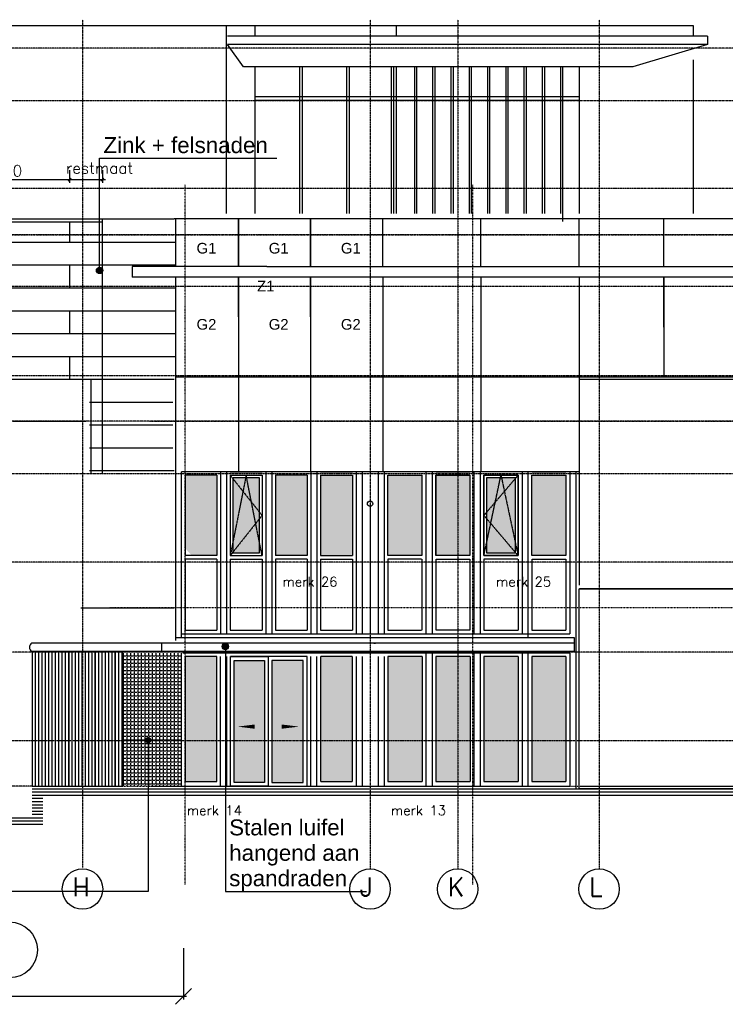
# Model space of a CAD drawing. Extents: x -541908 to 43837, y -41121 to 66863.
# Tile 21 of 41: x -333734 to -320484, y -39496 to -21014. Entities that reach past the tile are written whole.
import ezdxf

# ---------------------------------------------------------------- set-up
doc = ezdxf.new("R2010")
doc.units = 0
doc.header["$LTSCALE"] = 10
doc.header["$MEASUREMENT"] = 0
doc.header["$PDMODE"] = 3
doc.header["$PDSIZE"] = 0.1
for name, pattern in [('DASHDOT', [1, 0.5, -0.25, 0, -0.25]), ('DASHDOT2', [0.5, 0.25, -0.125, 0, -0.125]), ('HIDDEN', [0.375, 0.25, -0.125])]:
    doc.linetypes.add(name, pattern=pattern)
doc.layers.get('0').update_dxf_attribs({"linetype": 'CONTINUOUS'})
doc.layers.get('DEFPOINTS').update_dxf_attribs({"linetype": 'CONTINUOUS'})
for name, color, linetype in [('_DILLATATIES', 8, 'HIDDEN'), ('_GEVELBESTAAND', 7, 'CONTINUOUS'), ('_MATERIAAL_GEVELS', 3, 'CONTINUOUS'), ('A--01A1_ACEER', 1, 'CONTINUOUS'), ('A--L$7A1-_STRAMIEN', 1, 'CONTINUOUS'), ('A--L$7A3-_STRAMIEN', 3, 'CONTINUOUS'), ('A--L$7AC3-_STRAMIEN', 3, 'DASHDOT'), ('A--L01G8_RASTER-NR-2', 21, 'CONTINUOUS'), ('A--L07GC8_STRAMIEN', 8, 'DASHDOT2'), ('A--L21B8_BUITENWAND', 8, 'CONTINUOUS'), ('A--L21D2_BUITENWAND', 2, 'CONTINUOUS'), ('A--L21D3_BUITENWAND', 3, 'CONTINUOUS'), ('A--L21G1_BUITENWAND', 1, 'CONTINUOUS'), ('A--L21G2_BUITENWAND', 2, 'CONTINUOUS'), ('A--L21G3_BUITENWAND', 3, 'CONTINUOUS'), ('A--L31--', 2, 'CONTINUOUS'), ('A--L31A1_BUITENKOZIJN', 1, 'CONTINUOUS'), ('A--L31G2_BUITENKOZIJN', 2, 'CONTINUOUS'), ('A--M$1A-_F123-', 1, 'CONTINUOUS'), ('A--T$7A8-_STRAMIEN', 8, 'DASHDOT'), ('AFVALWIETZE', 7, 'CONTINUOUS'), ('NIEUWE_INDELING', 2, 'CONTINUOUS'), ('TEKST_KOZIJNMERK', 2, 'CONTINUOUS')]:
    doc.layers.add(name, color=color, linetype=linetype)
doc.styles.add('HIEMSTRA', font='romans.shx')
doc.styles.add('PRES35', font='ARIALBD0.TTF', dxfattribs={"height": 3.5})
doc.dimstyles.new('1op2', dxfattribs={"dimscale": 30, "dimtxt": 2.5, "dimasz": 2, "dimexe": 2, "dimexo": 0, "dimgap": 2, "dimtad": 1, "dimdec": 0, "dimzin": 0, "dimdsep": 46, "dimtxsty": 'HIEMSTRA', "dimblk1": 'OBLIQUE', "dimblk2": 'OBLIQUE', "dimsah": 1, "dimcen": -3, "dimdle": 2, "dimclrd": 2, "dimclre": 2, "dimclrt": 3, "dimadec": 0, "dimazin": 0, "dimtfac": 1, "dimtdec": 0, "dimtofl": 0, "dimtmove": 2, "dimatfit": 3, "dimldrblk": 'OBLIQUE', "dimfxl": 1, "dimtvp": 0.833333, "dimtolj": 1, "dimtzin": 0, "dimarcsym": 0})

# ---------------------------------------------------------------- blocks, each defined once
blk = doc.blocks.new('_DotSmall')
at = {"color": 0, "linetype": 'ByBlock', "const_width": 0.5}
blk.add_lwpolyline([(-0.0625, 0, 1), (0.0625, 0, 1)], format="xyb", close=True, dxfattribs=at)
blk = doc.blocks.new('_OBLIQUE')
at = {"color": 0, "linetype": 'ByBlock'}
blk.add_line((-0.5, -0.5), (0.5, 0.5), dxfattribs=at)
blk = doc.blocks.new('*D46')
at = {"layer": 'A--M$1A-_F123-', "color": 2, "linetype": 'Continuous', "lineweight": -2}
for p, q in [((-355204, -38440), (-355204, -39406)), ((-330661, -38440), (-330661, -39406)), ((-355264, -39346), (-330601, -39346))]:
    blk.add_line(p, q, dxfattribs=at)
at = {"layer": 'DEFPOINTS', "color": 0, "linetype": 'Continuous'}
for p in [(-355204, -38440), (-330661, -38440), (-330661, -39346)]:
    blk.add_point(p, dxfattribs=at)
at = {"layer": 'A--M$1A-_F123-', "color": 2, "linetype": 'Continuous', "lineweight": -2, "xscale": 300, "yscale": 300, "zscale": 300, "rotation": 180}
blk.add_blockref('_DotSmall', (-355204, -39346), dxfattribs=at)
at = {"layer": 'A--M$1A-_F123-', "color": 2, "linetype": 'Continuous', "lineweight": -2, "xscale": 300, "yscale": 300, "zscale": 300}
blk.add_blockref('_OBLIQUE', (-330661, -39346), dxfattribs=at)
at = {"layer": 'A--M$1A-_F123-', "color": 3, "linetype": 'Continuous', "insert": (-342933, -39248), "char_height": 75, "attachment_point": 5, "style": 'HIEMSTRA'}
blk.add_mtext('\\A1;.', dxfattribs=at)
blk = doc.blocks.new('*D58')
at = {"layer": 'A--M$1A-_F123-', "color": 2, "linetype": 'Continuous', "lineweight": -2}
for p, q in [((-335296, -23836), (-335296, -24076)), ((-332796, -23836), (-332796, -24076)), ((-335356, -24016), (-332736, -24016))]:
    blk.add_line(p, q, dxfattribs=at)
at = {"layer": 'DEFPOINTS', "color": 0, "linetype": 'Continuous'}
for p in [(-335296, -23836, 0), (-332796, -23836), (-332796, -24016)]:
    blk.add_point(p, dxfattribs=at)
at = {"layer": 'A--M$1A-_F123-', "color": 2, "linetype": 'Continuous', "lineweight": -2, "xscale": 60, "yscale": 60, "zscale": 59.99999999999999, "rotation": 180}
blk.add_blockref('_OBLIQUE', (-335296, -24016), dxfattribs=at)
at = {"layer": 'A--M$1A-_F123-', "color": 2, "linetype": 'Continuous', "lineweight": -2, "xscale": 60, "yscale": 60, "zscale": 59.99999999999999}
blk.add_blockref('_OBLIQUE', (-332796, -24016), dxfattribs=at)
at = {"layer": 'A--M$1A-_F123-', "color": 3, "linetype": 'Continuous', "insert": (-334046, -23851), "char_height": 210, "attachment_point": 5, "style": 'HIEMSTRA'}
blk.add_mtext('\\A1;2500', dxfattribs=at)
blk = doc.blocks.new('*D59')
at = {"layer": 'A--M$1A-_F123-', "color": 2, "linetype": 'Continuous', "lineweight": -2}
for p, q in [((-332796, -23836), (-332796, -24076)), ((-332182, -23836), (-332182, -24076)), ((-332856, -24016), (-332122, -24016))]:
    blk.add_line(p, q, dxfattribs=at)
at = {"layer": 'DEFPOINTS', "color": 0, "linetype": 'Continuous'}
for p in [(-332796, -23836, 0), (-332182, -23836, 0), (-332182, -24016)]:
    blk.add_point(p, dxfattribs=at)
at = {"layer": 'A--M$1A-_F123-', "color": 2, "linetype": 'Continuous', "lineweight": -2, "xscale": 60, "yscale": 60, "zscale": 59.99999999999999, "rotation": 180}
blk.add_blockref('_OBLIQUE', (-332796, -24016), dxfattribs=at)
at = {"layer": 'A--M$1A-_F123-', "color": 2, "linetype": 'Continuous', "lineweight": -2, "xscale": 60, "yscale": 60, "zscale": 59.99999999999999}
blk.add_blockref('_OBLIQUE', (-332182, -24016), dxfattribs=at)
at = {"layer": 'A--M$1A-_F123-', "color": 3, "linetype": 'Continuous', "insert": (-332234, -23799), "char_height": 210, "attachment_point": 5, "style": 'HIEMSTRA'}
blk.add_mtext('\\A1;restmaat', dxfattribs=at)

msp = doc.modelspace()

# ---------------------------------------------------------------- hatches: boundary and pattern name
at = {"layer": '_MATERIAAL_GEVELS'}
for points in [[(-332173.5, -25720.1, 1), (-332293.5, -25720.1, 1)], [(-329812, -32778.4, 1), (-329932, -32778.4, 1)], [(-331260.2, -34537.6, 1), (-331380.2, -34537.6, 1)]]:
    msp.add_hatch(color=1, dxfattribs=at).paths.add_polyline_path(points)
at = {"layer": 'A--L01G8_RASTER-NR-2', "linetype": 'Continuous'}
h = msp.add_hatch(color=256, dxfattribs=at)
h.paths.add_polyline_path([(-330031.4, -29566.3), (-330628.7, -29566.3), (-330628.7, -29763.4), (-330031.4, -30406.7)])
h.paths.add_polyline_path([(-330031.4, -30992.4), (-330031.4, -30406.7), (-330628.7, -29763.4), (-330628.7, -30349.1)])
h.paths.add_polyline_path([(-330628.7, -30934.8), (-330501.1, -31072.3), (-330031.4, -31072.3), (-330031.4, -30992.4), (-330628.7, -30349.1)])
for points in [[(-328932.3, -31072.3), (-328335, -31072.3), (-328335, -29566.3), (-328932.3, -29566.3)], [(-328084.2, -31072.3), (-327486.9, -31072.3), (-327486.9, -29566.3), (-328084.2, -29566.3)], [(-326821.6, -29566.3), (-326181, -29566.3), (-326181, -31072.3), (-326821.6, -31072.3)], [(-325923, -29566.3), (-325282.4, -29566.3), (-325282.4, -31072.3), (-325923, -31072.3)], [(-324116.8, -29566.3), (-323476.2, -29566.3), (-323476.2, -31072.3), (-324116.8, -31072.3)], [(-324426.6, -31022.3), (-324426.6, -29616.3), (-324967.3, -29616.3), (-324967.3, -31022.3)], [(-330622.5, -35314.2), (-330034.4, -35314.2), (-330034.4, -32969.3), (-330622.5, -32969.3)], [(-326177.6, -32969.3), (-326818.3, -32969.3), (-326818.3, -35314.2), (-326177.6, -35314.2)], [(-325017.3, -35314.2), (-324376.6, -35314.2), (-324376.6, -32969.3), (-325017.3, -32969.3)], [(-324116.8, -35314.2), (-323476.2, -35314.2), (-323476.2, -32969.3), (-324116.8, -32969.3)]]:
    msp.add_hatch(color=256, dxfattribs=at).paths.add_polyline_path(points)
h = msp.add_hatch(color=256, dxfattribs=at)
h.paths.add_polyline_path([(-329491.8, -29616.3), (-329730.5, -29616.3), (-329730.5, -29629.3), (-329541.6, -29867.5)])
h.paths.add_polyline_path([(-329472, -29616.3), (-329491.8, -29616.3), (-329541.6, -29867.5), (-329382.3, -30068.3)])
h.paths.add_polyline_path([(-329233.2, -29616.3), (-329472, -29616.3), (-329382.3, -30068.3), (-329233.2, -30256.2)])
h.paths.add_polyline_path([(-329233.2, -30256.2), (-329382.3, -30068.3), (-329302.7, -30469.9), (-329233.2, -30382.3)])
h.paths.add_polyline_path([(-329382.3, -30068.3), (-329541.6, -29867.5), (-329715.9, -30746.5), (-329611.4, -30859.1), (-329302.7, -30469.9)])
h.paths.add_polyline_path([(-329541.6, -29867.5), (-329730.5, -29629.3), (-329730.5, -30730.7), (-329715.9, -30746.5)])
h.paths.add_polyline_path([(-329715.9, -30746.5), (-329730.5, -30820.1), (-329730.5, -31009.2), (-329611.4, -30859.1)])
h.paths.add_polyline_path([(-329611.4, -30859.1), (-329730.5, -31009.2), (-329730.5, -31022.3), (-329459.9, -31022.3)])
h.paths.add_polyline_path([(-329233.2, -30820.1), (-329302.7, -30469.9), (-329611.4, -30859.1), (-329459.9, -31022.3), (-329233.2, -31022.3)])
h.paths.add_polyline_path([(-329233.2, -30382.3), (-329302.7, -30469.9), (-329233.2, -30820.1)])
h.paths.add_polyline_path([(-329715.9, -30746.5), (-329730.5, -30730.7), (-329730.5, -30820.1)])
h = msp.add_hatch(color=256, dxfattribs=at)
h.paths.add_polyline_path([(-329137, -33039.3), (-329704.5, -33039.3), (-329704.5, -35329.2), (-329137, -35329.2)])
h.paths.add_polyline_path([(-328408.4, -33039.3), (-328997, -33039.3), (-328997, -35329.2), (-328408.4, -35329.2)])
h = msp.add_hatch(color=256, dxfattribs=at)
h.paths.add_polyline_path([(-327490.2, -32969.3), (-328078.5, -32969.3), (-328078.5, -35314.2), (-327750.2, -35314.2), (-327490.2, -34038.7)])
h.paths.add_polyline_path([(-327490.2, -34038.7), (-327750.2, -35314.2), (-327490.2, -35314.2)], flags=16)
h = msp.add_hatch(color=256, dxfattribs=at)
h.paths.add_polyline_path([(-325509.2, -35314.2), (-325277.1, -35314.2), (-325277.1, -32969.3), (-325509.2, -32969.3)])
h.paths.add_polyline_path([(-325509.2, -32969.3), (-325917.8, -32969.3), (-325917.8, -35314.2), (-325509.2, -35314.2)])
at = {"layer": 'A--L31--', "linetype": 'Continuous'}
h = msp.add_hatch(dxfattribs=at)
h.set_pattern_fill('LINE', color=1, scale=500, angle=90, style=0)
h.set_pattern_definition([(90, (0, -101770.867), (-62.5, 4e-15), [])])
h.paths.add_polyline_path([(-333497.3, -35399.2), (-331802.4, -35399.2), (-331802.4, -32875.2), (-333497.3, -32875.2)])
h = msp.add_hatch(dxfattribs=at)
h.set_pattern_fill('ANGLE', color=1, scale=250, style=0)
h.set_pattern_definition([(0, (0, -101770.87), (0, 68.75), [50, -18.75]), (90, (0, -101770.87), (-68.75, 4e-15), [50, -18.75])])
h.paths.add_polyline_path([(-331802.4, -35399.2), (-330695.4, -35399.2), (-330695.4, -32902.2), (-331802.4, -32902.2)])

# ---------------------------------------------------------------- linework, layer by layer
at = {"linetype": 'Continuous'}
msp.add_line((-329774.5, -35399.2, -9.7), (-328338.4, -35399.2, -9.7), dxfattribs=at)
at = {"layer": '_DILLATATIES'}
msp.add_point((-321637.4, -26784.3, -9.7), dxfattribs=at)
at = {"layer": '_GEVELBESTAAND'}
for p, q in [((-329626.3, -24749.3, -9), (-329626.3, -25649.3, -9.4)), ((-329626.3, -25649.3, -9.4), (-329626.3, -24749.3, -9)), ((-291389, -24749.3, -9.7), (-329095.6, -24749.3, -9.7)), ((-328271.3, -24749.3, -9.7), (-328271.3, -25649.3, -9.9)), ((-328271.3, -25649.3, -9.7), (-328271.3, -24749.3, -9.7)), ((-326916.3, -25649.3, -9.7), (-326916.3, -24749.3, -9.7)), ((-325072.7, -25649.3, -9.7), (-325072.7, -24749.3, -9.7)), ((-323229, -25649.3, -9.7), (-323229, -24749.3, -9.7)), ((-321637.4, -25649.3, -9.7), (-321637.4, -24749.3, -9.7)), ((-329626.3, -26592.3, -9.7), (-329626.3, -25849.3, -9.4)), ((-329626.3, -25849.3, -9.4), (-329626.3, -29499.3, -9.9)), ((-328271.3, -26592.3, -9.7), (-328271.3, -25849.3, -9.7)), ((-328271.3, -25849.3, -9.9), (-328271.3, -29499.3, -9.7)), ((-326916.3, -25849.3, -9.7), (-326916.3, -29499.3, -9.7)), ((-325072.7, -25849.3, -9.7), (-325072.7, -29499.3, -9.7)), ((-323229, -25849.3, -9.7), (-323229, -27719.3, -9.7)), ((-321637.4, -26784.3, -9.7), (-321637.4, -25849.3, -9.7)), ((-321637.4, -25849.3, -9.7), (-321637.4, -27719.3, -9.7)), ((-323204, -35399.3, -9.7), (-313529.2, -35399.3, -9.7))]:
    msp.add_line(p, q, dxfattribs=at)
at = {"layer": '_GEVELBESTAAND', "color": 2}
msp.add_line((-323229, -27719.3, -9.7), (-323229, -31628.6, -9.7), dxfattribs=at)
at = {"layer": '_GEVELBESTAAND', "elevation": -9.7}
for points in [[(-329095.6, -25649.3), (-290389, -25649.3), (-290389, -25849.3), (-329095.6, -25849.3)], [(-330809.4, -27719.3), (-321637.4, -27719.3)]]:
    msp.add_lwpolyline(points, dxfattribs=at)
at = {"layer": '_GEVELBESTAAND', "color": 2, "elevation": -9.7}
msp.add_lwpolyline([(-323229, -27719.3), (-291139, -27719.3), (-291139, -27769.3), (-323229, -27769.3)], dxfattribs=at)
at = {"layer": '_GEVELBESTAAND', "color": 3, "elevation": -9.7}
msp.add_lwpolyline([(-323229, -35449.3), (-323229, -31699.3), (-307354.2, -31699.3), (-307354.2, -35999.3)], dxfattribs=at)
at = {"layer": '_GEVELBESTAAND', "color": 3, "linetype": 'Continuous', "ltscale": 10, "elevation": -9.7}
msp.add_lwpolyline([(-252193.6, -35999.3), (-307354.2, -35999.3), (-316759.2, -35449.3), (-323229, -35449.3)], dxfattribs=at)
at = {"layer": '_GEVELBESTAAND'}
for p in [(-329626.3, -26592.3, -9.7), (-328271.3, -26592.3, -9.7)]:
    msp.add_point(p, dxfattribs=at)
at = {"layer": '_MATERIAAL_GEVELS', "color": 1}
for p, q in [((-332233.5, -23614.2, -10.7), (-328902.7, -23614.2, -10.7)), ((-329872, -37375.4, -10.7), (-327224.7, -37375.4, -10.7))]:
    msp.add_line(p, q, dxfattribs=at)
at = {"layer": '_MATERIAAL_GEVELS', "color": 1, "elevation": -10.7}
for points in [[(-332233.5, -25720.1), (-332233.5, -23614.2)], [(-329872, -32778.4), (-329872, -37375.4)], [(-331320.2, -34549.6), (-331320.2, -37375.4), (-336059.6, -37375.4)]]:
    msp.add_lwpolyline(points, dxfattribs=at)
at = {"layer": '_MATERIAAL_GEVELS', "color": 1}
for centre in [(-332233.5, -25720.1, -10.7), (-329872, -32778.4, -10.7)]:
    msp.add_circle(centre, 60, dxfattribs=at)
at = {"layer": 'A--01A1_ACEER', "ltscale": 10}
for p, q in [((-324116.8, -32472.9, -9.7), (-323476.2, -32472.9, -9.7)), ((-330695.4, -32542.9, -9.3), (-323403, -32542.9, -9.7))]:
    msp.add_line(p, q, dxfattribs=at)
at = {"layer": 'A--L$7A1-_STRAMIEN'}
for centre, radius in [((-332554.2, -37332.2, -9.7), 379.5), ((-327154.2, -37332.2, -9.7), 379.5), ((-322854.2, -37332.2, -9.7), 379.5), ((-333926.7, -38474.6, -9.7), 525)]:
    msp.add_circle(centre, radius, dxfattribs=at)
at = {"layer": 'A--L$7A3-_STRAMIEN'}
msp.add_circle((-325509.2, -37332.2, -9.7), 379.5, dxfattribs=at)
at = {"layer": 'A--L$7AC3-_STRAMIEN'}
msp.add_line((-325509.2, -21013.8, -9.7), (-325509.2, -36952.7, -9.7), dxfattribs=at)
at = {"layer": 'A--L01G8_RASTER-NR-2', "color": 7}
for p, q in [((-331623.5, -25649.3, -10.7), (-331623.5, -25849.3, -10.7)), ((-329095.6, -25649.3, -9.7), (-331623.5, -25649.3, -10.7)), ((-329095.6, -25849.3, -9.7), (-331623.5, -25849.3, -10.7))]:
    msp.add_line(p, q, dxfattribs=at)
at = {"layer": 'A--L07GC8_STRAMIEN'}
for p, q in [((-330627.2, -37249.4, -10.7), (-330627.2, -24113.3, -10.7)), ((-325227.2, -37249.4, -10.7), (-325227.2, -24113.3, -10.7)), ((-337279.2, -25049.3, -10.7), (-286226.3, -25049.3, -10.7)), ((-331304.6, -28549.3, -12), (-286226.3, -28549.3, -10.7)), ((-332040.3, -32049.3, -10.7), (-286226.3, -32049.3, -10.7)), ((-332040.3, -35399.3, -10.7), (-315774.4, -35399.3, -10.7))]:
    msp.add_line(p, q, dxfattribs=at)
at = {"layer": 'A--L21B8_BUITENWAND'}
msp.add_line((-307344.5, -31699.3, -10.7), (-323219.2, -31699.3, -10.7), dxfattribs=at)
at = {"layer": 'A--L21D2_BUITENWAND'}
for p, q in [((-333548.7, -32795.2, -10.7), (-333548.7, -32795.2, -10.7)), ((-323315.9, -32715.2, -9.7), (-333511.5, -32715.2, -10.7)), ((-323315.9, -32875.2, -9.7), (-333511.5, -32875.2, -10.7)), ((-327084.2, -32715.2, -9.7), (-327051.3, -32715.2, -9.7))]:
    msp.add_line(p, q, dxfattribs=at)
for centre, start, end in [((-333451.5, -32791.7, -10.7), 128.11006, 182.0651), ((-333451.5, -32798.7, -10.7), 177.9349, 231.88994)]:
    msp.add_arc(centre, 97.2, start, end, dxfattribs=at)
at = {"layer": 'A--L21D3_BUITENWAND', "color": 3}
for p, q in [((-337421.3, -24749.2, -10.7), (-332182.4, -24749.3, -10.6)), ((-332182.4, -24749.3, -10.6), (-332182.4, -29537.2, -10.7)), ((-337421.3, -25188.9, -10.7), (-332182.4, -25188.9, -10.6)), ((-337421.3, -25617.9, -10.7), (-332182.4, -25617.9, -10.6)), ((-337421.3, -26046.9, -10.7), (-332182.4, -26046.9, -10.6)), ((-335296.3, -26475.9, -9.7), (-332182.4, -26475.9, -10.6)), ((-335296.3, -26904.9, -9.9), (-332182.4, -26904.9, -10.6)), ((-335296.3, -27333.9, -9.9), (-332182.4, -27333.9, -10.6)), ((-333926.9, -27762.9, -9.7), (-332182.4, -27762.9, -10.6)), ((-332392.5, -29537.2, -12), (-332392.5, -27768.4, -9.6))]:
    msp.add_line(p, q, dxfattribs=at)
at = {"layer": 'A--L21G1_BUITENWAND'}
for p, q in [((-338233.6, -21124.1, -10.7), (-321089.4, -21124.1, -10.7)), ((-329856.4, -21124.1, -10.7), (-329856.4, -24649.3, -10.7)), ((-329319.1, -21124.1, -10.7), (-329319.1, -21322.5, -10.7)), ((-326665.7, -21124.1, -10.7), (-326665.7, -21322.5, -10.7)), ((-321089.4, -21124.1, -10.7), (-321089.4, -21322.5, -10.7)), ((-320819.9, -21322.5, -10.7), (-329835, -21322.5, -10.7)), ((-320819.9, -21322.5, -10.7), (-320819.9, -21479.1, -10.7)), ((-320819.9, -21479.1, -10.7), (-329835, -21479.1, -10.7)), ((-329529.8, -21899.1, -10.7), (-329835, -21479.1, -10.7)), ((-320819.9, -21479.1, -10.7), (-322219.9, -21899.1, -10.7)), ((-321089.4, -21768.8, -10.7), (-321089.4, -24649.3, -10.7)), ((-322219.9, -21899.1, -10.7), (-329529.8, -21899.1, -10.7)), ((-329319.1, -21899.1, -10.7), (-329319.1, -24649.3, -10.7)), ((-328481.7, -21899.1, -10.7), (-328481.7, -24649.3, -10.7)), ((-328431.7, -21899.1, -10.7), (-328431.7, -24649.3, -10.7)), ((-327598.7, -21899.1, -10.7), (-327598.7, -24649.3, -10.7)), ((-327548.7, -21899.1, -10.7), (-327548.7, -24649.3, -10.7)), ((-326755.7, -21899.1, -10.7), (-326755.7, -24649.3, -10.7)), ((-326715.7, -21899.1, -10.7), (-326715.7, -24649.3, -10.7)), ((-326665.7, -21899.1, -10.7), (-326665.7, -24649.3, -10.7)), ((-326322.7, -21899.1, -10.7), (-326322.7, -24649.3, -10.7)), ((-326282.7, -21899.1, -10.7), (-326282.7, -24649.3, -10.7)), ((-325979.7, -21899.1, -10.7), (-325979.7, -24649.3, -10.7)), ((-325939.7, -21899.1, -10.7), (-325939.7, -24649.3, -10.7)), ((-325636.7, -21899.1, -10.7), (-325636.7, -24649.3, -10.7)), ((-325596.7, -21899.1, -10.7), (-325596.7, -24649.3, -10.7)), ((-325293.7, -21899.1, -10.7), (-325293.7, -24649.3, -10.7)), ((-325253.7, -21899.1, -10.7), (-325253.7, -24649.3, -10.7)), ((-324950.7, -21899.1, -10.7), (-324950.7, -24649.3, -10.7)), ((-324910.7, -21899.1, -10.7), (-324910.7, -24649.3, -10.7)), ((-324607.7, -21899.1, -10.7), (-324607.7, -24649.3, -10.7)), ((-324567.7, -21899.1, -10.7), (-324567.7, -24649.3, -10.7)), ((-324264.7, -21899.1, -10.7), (-324264.7, -24649.3, -10.7)), ((-324224.7, -21899.1, -10.7), (-324224.7, -24649.3, -10.7)), ((-323921.7, -21899.1, -10.7), (-323921.7, -24649.3, -10.7)), ((-323881.7, -21899.1, -10.7), (-323881.7, -24649.3, -10.7)), ((-323578.7, -21899.1, -10.7), (-323578.7, -24649.3, -10.7)), ((-323538.7, -21899.1, -10.7), (-323538.7, -24799.3, -10.7)), ((-323227.3, -21899.1, -10.7), (-323227.3, -24649.3, -10.7)), ((-329319.1, -22457.1, -10.7), (-323225.5, -22457.1, -10.7)), ((-329319.1, -22524.1, -10.7), (-323225.5, -22524.1, -10.7)), ((-332182.4, -25188.9, -10.6), (-330809.4, -25188.9, -9.3)), ((-332182.4, -25617.9, -10.6), (-330809.4, -25617.9, -9.3)), ((-332182.4, -26046.9, -10.6), (-330809.4, -26046.9, -9.3)), ((-332182.4, -26475.9, -10.6), (-330809.4, -26475.9, -9.3)), ((-332182.4, -26904.9, -10.6), (-330809.4, -26904.9, -9.3)), ((-332182.4, -27333.9, -10.6), (-330809.4, -27333.9, -9.3)), ((-332422.5, -27762.9, -11.5), (-330835.8, -27762.9, -8.3)), ((-332182.4, -28191.9, -11), (-330857.4, -28191.9, -9.8)), ((-332182.4, -28620.9, -11), (-332182.4, -28620.9, -11)), ((-332182.4, -28620.9, -11), (-330857.4, -28620.9, -9.8)), ((-332182.4, -29049.9, -10.7), (-330857.4, -29049.9, -9.4)), ((-330695.4, -32619.1, -9.3), (-330695.4, -29499.3, -9.6)), ((-332588.5, -32052.9, -8.3), (-330835.8, -32052.9, -8.3)), ((-330695.4, -35399.2, -9.1), (-330695.4, -32902.2, -9.3)), ((-328430.2, -32902.2, -9.7), (-330672.1, -32902.2, -8)), ((-327124.2, -32902.2, -9.7), (-330668.1, -32902.2, -9.7)), ((-323403.3, -32902.2, -9.7), (-328355.7, -32902.2, -9.7))]:
    msp.add_line(p, q, dxfattribs=at)
at = {"layer": 'A--L21G1_BUITENWAND', "color": 2}
msp.add_line((-323315.9, -32619.1, -9.7), (-330809.4, -32619.1, -9.3), dxfattribs=at)
at = {"layer": 'A--L21G1_BUITENWAND', "elevation": -9.7}
for points in [[(-329067, -34283.4, 0, 0, 0), (-329642.8, -34283.4, 0, 80, 0), (-329320.4, -34283.4, 0, 0, 0)], [(-329067, -34283.4, 0, 0, 0), (-328491.1, -34283.4, 0, 80, 0), (-328813.5, -34283.4, 0, 0, 0)]]:
    msp.add_lwpolyline(points, format="xyseb", dxfattribs=at)
at = {"layer": 'A--L21G2_BUITENWAND'}
for p, q in [((-332182.4, -24749.3, -10.6), (-330835.8, -24749.3, -9.9)), ((-327154.2, -30099.2, -9.7), (-327154.2, -32542.9, -9.5))]:
    msp.add_line(p, q, dxfattribs=at)
msp.add_circle((-327154.2, -30099.2, -9.7), 50, dxfattribs=at)
at = {"layer": 'A--L21G3_BUITENWAND'}
for p, q in [((-333497.3, -35629.3, -10.7), (-333297.3, -35629.3, -10.7)), ((-333497.3, -35689.3, -10.7), (-333297.3, -35689.3, -10.7)), ((-333497.3, -35749.3, -10.7), (-333297.3, -35749.3, -10.7)), ((-333497.3, -35809.3, -10.7), (-333297.3, -35809.3, -10.7)), ((-333497.3, -35869.3, -10.7), (-333297.3, -35869.3, -10.7)), ((-333497.3, -35929.3, -10.7), (-333297.3, -35929.3, -10.7))]:
    msp.add_line(p, q, dxfattribs=at)
at = {"layer": 'A--L21G3_BUITENWAND', "elevation": -10.7}
for points in [[(-333497.3, -35449.3), (-316749.4, -35449.3), (-307344.5, -35999.3), (-252193.6, -35999.3)], [(-333497.3, -35509.3), (-316751.5, -35509.3), (-307346.6, -36059.3), (-252193.6, -36059.3)], [(-333497.3, -35569.3), (-316753.6, -35569.3), (-307348.6, -36119.3), (-252193.6, -36119.3)]]:
    msp.add_lwpolyline(points, dxfattribs=at)
at = {"layer": 'A--L31--'}
for p, q in [((-337421.3, -24806.4, -10.7), (-332182.4, -24806.4, -10.6)), ((-323229, -29499.3, -9.7), (-330695.4, -29499.3, -9.7)), ((-329961.8, -29499.3, -9.7), (-329961.8, -32542.9, -9.7)), ((-329850.1, -29499.3, -9.7), (-329850.1, -32542.9, -9.7)), ((-329113.6, -29499.3, -9.7), (-329113.6, -32542.9, -9.7)), ((-329001.9, -29499.3, -9.7), (-329001.9, -32542.9, -9.7)), ((-328265.5, -29499.3, -9.7), (-328265.5, -32542.9, -9.7)), ((-328153.8, -29499.3, -9.7), (-328153.8, -32542.9, -9.7)), ((-327417.3, -29499.3, -9.7), (-327417.3, -32542.9, -9.7)), ((-327305.6, -29499.3, -9.7), (-327305.6, -32542.9, -9.7)), ((-327005.2, -29499.3, -9.7), (-327005.2, -32542.9, -9.7)), ((-326891.2, -29499.3, -9.7), (-326891.2, -32542.9, -9.7)), ((-326104.7, -29499.3, -9.7), (-326104.7, -32542.9, -9.7)), ((-325990.7, -29499.3, -9.7), (-325990.7, -32542.9, -9.7)), ((-325204.2, -29499.3, -9.7), (-325204.2, -32542.9, -9.7)), ((-325090.2, -29499.3, -9.7), (-325090.2, -32542.9, -9.6)), ((-324301.4, -29499.3, -9.7), (-324301.4, -32542.9, -9.7)), ((-324189.7, -29499.3, -9.7), (-324189.7, -32619.1, -9.7)), ((-323403, -29499.3, -9.7), (-323403, -32542.9, -9.7)), ((-323289, -29499.3, -9.7), (-323289, -35449.2, -9.7)), ((-330695.5, -35399.2, -9.7), (-330695.5, -32969.3, -9.7)), ((-329961.5, -35399.2, -9.7), (-329961.5, -32969.3, -9.7)), ((-329847.5, -35399.2, -9.7), (-329847.5, -32969.3, -9.7)), ((-328265.5, -35399.2, -9.7), (-328265.5, -32969.3, -9.7)), ((-328151.5, -35399.2, -9.7), (-328151.5, -32969.3, -9.7)), ((-327417.3, -32969.3, -9.7), (-327417.3, -35399.2, -9.7)), ((-327303.3, -32969.3, -9.7), (-327303.3, -35399.2, -9.7)), ((-327005.2, -32969.3, -9.7), (-327005.2, -35399.2, -9.7)), ((-326891.2, -32969.3, -9.7), (-326891.2, -35399.2, -9.7)), ((-326104.7, -32902.2, -9.7), (-326104.7, -35399.2, -9.7)), ((-325990.7, -32902.2, -9.7), (-325990.7, -35399.2, -9.7)), ((-325204.2, -32902.2, -9.7), (-325204.2, -35399.2, -9.7)), ((-325090.2, -32902.2, -9.7), (-325090.2, -35399.2, -9.7)), ((-324301.4, -32902.2, -9.7), (-324301.4, -35399.2, -9.7)), ((-324189.7, -32902.2, -9.7), (-324189.7, -35399.2, -9.7))]:
    msp.add_line(p, q, dxfattribs=at)
at = {"layer": 'A--L31--', "color": 3, "linetype": 'Continuous'}
for p, q in [((-332796.3, -24806.4, -9.6), (-332796.3, -25188.9, -10.5)), ((-332796.3, -25617.9, -10.6), (-332796.3, -26046.9, -10.5)), ((-332796.3, -26475.9, -10.3), (-332796.3, -26904.9, -10.2)), ((-332796.3, -27333.9, -10.3), (-332796.3, -27762.9, -10.2)), ((-332422.5, -28191.9, -11.5), (-332182.4, -28191.9, -10.6)), ((-332422.5, -28620.9, -11.5), (-332182.4, -28620.9, -11)), ((-332422.5, -29049.9, -11.5), (-332182.4, -29049.9, -10.7)), ((-332422.5, -29478.9, -11.5), (-330835.8, -29478.9, -8.3))]:
    msp.add_line(p, q, dxfattribs=at)
at = {"layer": 'A--L31--', "linetype": 'Continuous'}
for p, q in [((-323315.9, -32875.2, -9.7), (-323315.9, -32619.1, -9.7)), ((-333497.3, -32887.2, -10.7), (-333497.3, -35399.2, -10.7)), ((-331946.9, -32875.2, -10.6), (-331946.9, -35399.2, -9.7)), ((-331802.4, -32875.2, -10.5), (-331802.4, -35399.2, -10.7)), ((-331062.5, -32875.2, -10.5), (-331062.5, -32715.2, -10.5))]:
    msp.add_line(p, q, dxfattribs=at)
at = {"layer": 'A--L31--', "color": 1, "linetype": 'HIDDEN', "elevation": -9.7}
for points in [[(-329780.5, -29566.3), (-329183.2, -30319.3), (-329780.5, -31072.3)], [(-329183.2, -31072.3), (-329481.9, -29566.3), (-329780.5, -31072.3)], [(-324376.6, -29566.3), (-325017.3, -30319.3), (-324376.6, -31072.3)], [(-325017.3, -31072.3), (-324696.9, -29566.3), (-324376.6, -31072.3)]]:
    msp.add_lwpolyline(points, dxfattribs=at)
at = {"layer": 'A--L31--', "linetype": 'Continuous', "elevation": -10.7}
for points in [[(-333497.3, -35399.2), (-331802.4, -35399.2), (-331802.4, -32875.2), (-333497.3, -32875.2)], [(-332813.4, -35399.2), (-332317.5, -35399.2), (-332317.5, -32875.2), (-332813.4, -32875.2)]]:
    msp.add_lwpolyline(points, close=True, dxfattribs=at)
at = {"layer": 'A--L31A1_BUITENKOZIJN'}
for p, q in [((-333863.3, -28549.2, -9.9), (-332492.5, -28549.2, -11)), ((-330031.4, -29499.3, -9.7), (-330695.4, -29499.3, -9.7)), ((-330031.4, -29566.3, -9.7), (-330628.7, -29566.3, -9.7)), ((-330628.7, -29566.3, -9.7), (-330628.7, -31072.3, -9.7)), ((-330031.4, -29566.3, -9.7), (-330031.4, -31072.3, -9.7)), ((-329780.5, -29499.3, -9.7), (-329183.2, -29499.3, -9.7)), ((-329780.5, -29566.3, -9.7), (-329780.5, -31072.3, -9.7)), ((-329780.5, -29566.3, -9.7), (-329183.2, -29566.3, -9.7)), ((-329183.2, -29566.3, -9.7), (-329183.2, -31072.3, -9.7)), ((-328335, -29499.3, -9.7), (-328932.3, -29499.3, -9.7)), ((-328932.3, -29566.3, -9.7), (-328932.3, -31072.3, -9.7)), ((-328335, -29566.3, -9.7), (-328932.3, -29566.3, -9.7)), ((-328335, -29566.3, -9.7), (-328335, -31072.3, -9.7)), ((-328084.2, -29499.3, -9.7), (-327486.9, -29499.3, -9.7)), ((-328084.2, -29566.3, -9.7), (-328084.2, -31072.3, -9.7)), ((-328084.2, -29566.3, -9.7), (-327486.9, -29566.3, -9.7)), ((-327486.9, -29566.3, -9.7), (-327486.9, -31072.3, -9.7)), ((-326188.7, -29499.3, -9.7), (-326821.6, -29499.3, -9.7)), ((-325290, -29499.3, -9.7), (-325923, -29499.3, -9.7)), ((-325923, -29566.3, -9.7), (-325923, -31072.3, -9.7)), ((-325290, -29566.3, -9.7), (-325923, -29566.3, -9.7)), ((-325914.7, -29499.3, -9.7), (-325281.8, -29499.3, -9.7)), ((-325282.4, -29566.3, -9.7), (-325282.4, -31072.3, -9.7)), ((-324383.1, -29499.3, -9.7), (-325016, -29499.3, -9.7)), ((-324109.1, -29499.3, -9.7), (-323476.2, -29499.3, -9.7)), ((-323403.3, -29499.3, -9.7), (-323403.3, -32542.9, -9.7)), ((-330031.4, -31072.3, -9.7), (-330628.7, -31072.3, -9.7)), ((-330031.4, -31139.3, -9.7), (-330628.7, -31139.3, -9.7)), ((-330628.7, -31139.3, -9.7), (-330628.7, -32472.9, -9.7)), ((-330031.4, -31139.3, -9.7), (-330031.4, -32472.9, -9.7)), ((-329780.5, -31072.3, -9.7), (-329183.2, -31072.3, -9.7)), ((-329780.5, -31139.3, -9.7), (-329780.5, -32472.9, -9.7)), ((-329780.5, -31139.3, -9.7), (-329183.2, -31139.3, -9.7)), ((-329183.2, -31139.3, -9.7), (-329183.2, -32472.9, -9.7)), ((-328335, -31072.3, -9.7), (-328932.3, -31072.3, -9.7)), ((-328932.3, -31139.3, -9.7), (-328932.3, -32472.9, -9.7)), ((-328335, -31139.3, -9.7), (-328932.3, -31139.3, -9.7)), ((-328335, -31139.3, -9.7), (-328335, -32472.9, -9.7)), ((-328084.2, -31072.3, -9.7), (-327486.9, -31072.3, -9.7)), ((-328084.2, -31139.3, -9.7), (-328084.2, -32472.9, -9.7)), ((-328084.2, -31139.3, -9.7), (-327486.9, -31139.3, -9.7)), ((-327486.9, -31139.3, -9.7), (-327486.9, -32472.9, -9.7)), ((-326821.6, -31139.3, -9.7), (-326821.6, -32472.9, -9.7)), ((-326188.7, -31139.3, -9.7), (-326821.6, -31139.3, -9.7)), ((-326181, -31139.3, -9.7), (-326181, -32472.9, -9.7)), ((-325290, -31072.3, -9.7), (-325923, -31072.3, -9.7)), ((-325922.3, -31139.3, -9.7), (-325922.3, -32472.9, -9.7)), ((-325914.7, -31139.3, -9.7), (-325281.8, -31139.3, -9.7)), ((-325281.8, -31139.3, -9.7), (-325281.8, -32472.9, -9.7)), ((-325016, -31139.3, -9.7), (-325016, -32472.9, -9.7)), ((-324383.1, -31139.3, -9.7), (-325016, -31139.3, -9.7)), ((-324375.5, -31139.3, -9.7), (-324375.5, -32472.9, -9.7)), ((-324116.8, -31139.3, -9.7), (-324116.8, -32472.9, -9.7)), ((-324109.1, -31139.3, -9.7), (-323476.2, -31139.3, -9.7)), ((-323476.2, -31139.3, -9.7), (-323476.2, -32472.9, -9.7)), ((-330628.7, -32472.9, -9.7), (-330031.4, -32472.9, -9.7)), ((-329780.5, -32472.9, -9.7), (-329183.2, -32472.9, -9.7)), ((-328932.3, -32472.9, -9.7), (-328335, -32472.9, -9.7)), ((-328084.2, -32472.9, -9.7), (-327486.9, -32472.9, -9.7)), ((-326821.6, -32472.9, -9.7), (-326188.7, -32472.9, -9.7)), ((-325281.8, -32472.9, -9.7), (-325914.7, -32472.9, -9.7)), ((-325016, -32472.9, -9.7), (-324375.5, -32472.9, -9.7)), ((-326117, -32874.3, -9.7), (-326876.6, -32874.3, -9.7)), ((-325239.5, -32874.3, -9.7), (-325999.1, -32874.3, -9.7)), ((-324309, -32874.3, -9.7), (-325068.6, -32874.3, -9.7)), ((-323417.4, -32874.3, -9.7), (-324177, -32874.3, -9.7)), ((-330622.5, -35314.2, -9.7), (-330622.5, -32969.3, -9.7)), ((-330034.4, -32969.3, -9.7), (-330622.5, -32969.3, -9.7)), ((-330034.4, -35314.2, -9.7), (-330034.4, -32969.3, -9.7)), ((-329774.5, -35399.2, -9.7), (-329774.5, -32969.3, -9.7)), ((-328338.4, -32969.3, -9.7), (-329774.5, -32969.3, -9.7)), ((-328338.4, -35399.2, -9.7), (-328338.4, -32969.3, -9.7)), ((-327490.2, -32969.3, -9.7), (-328078.5, -32969.3, -9.7)), ((-328078.5, -35314.2, -9.7), (-328078.5, -32969.3, -9.7)), ((-327490.2, -32969.3, -9.7), (-327490.2, -35314.2, -9.7)), ((-326818.3, -32969.3, -9.7), (-326818.3, -35314.2, -9.7)), ((-326177.6, -32969.3, -9.7), (-326818.3, -32969.3, -9.7)), ((-326177.6, -32969.3, -9.7), (-326177.6, -35314.2, -9.7)), ((-325917.8, -32969.3, -9.7), (-325917.8, -35314.2, -9.7)), ((-325277.1, -32969.3, -9.7), (-325917.8, -32969.3, -9.7)), ((-325277.1, -32969.3, -9.7), (-325277.1, -35314.2, -9.7)), ((-325017.3, -32969.3, -9.7), (-325017.3, -35314.2, -9.7)), ((-324376.6, -32969.3, -9.7), (-325017.3, -32969.3, -9.7)), ((-324376.6, -32969.3, -9.7), (-324376.6, -35314.2, -9.7)), ((-323476.2, -32969.3, -9.7), (-324116.8, -32969.3, -9.7)), ((-324116.8, -32969.3, -9.7), (-324116.8, -35314.2, -9.7)), ((-323476.2, -32969.3, -9.7), (-323476.2, -35314.2, -9.7)), ((-323403.3, -32902.2, -9.7), (-323403.3, -35399.2, -9.7)), ((-331260.8, -35399.2, -9.7), (-323403.3, -35399.2, -9.7)), ((-330622.5, -35314.2, -9.7), (-330034.4, -35314.2, -9.7)), ((-328078.5, -35314.2, -9.7), (-327490.2, -35314.2, -9.7)), ((-326818.3, -35314.2, -9.7), (-326177.6, -35314.2, -9.7)), ((-325917.8, -35314.2, -9.7), (-325277.1, -35314.2, -9.7)), ((-325017.3, -35314.2, -9.7), (-324376.6, -35314.2, -9.7)), ((-324116.8, -35314.2, -9.7), (-323476.2, -35314.2, -9.7))]:
    msp.add_line(p, q, dxfattribs=at)
at = {"layer": 'A--L31A1_BUITENKOZIJN', "elevation": -9.7}
for points in [[(-326821.6, -29566.3), (-326181, -29566.3), (-326181, -31072.3), (-326821.6, -31072.3)], [(-325923, -29566.3), (-325282.4, -29566.3), (-325282.4, -31072.3), (-325923, -31072.3)], [(-325017.3, -31072.3), (-324376.6, -31072.3), (-324376.6, -29566.3), (-325017.3, -29566.3)], [(-325017.3, -29566.3), (-324376.7, -29566.3), (-324376.7, -31072.3), (-325017.3, -31072.3)], [(-324116.8, -29566.3), (-323476.2, -29566.3), (-323476.2, -31072.3), (-324116.8, -31072.3)], [(-329233.2, -31022.3), (-329233.2, -29616.3), (-329730.5, -29616.3), (-329730.5, -31022.3)], [(-324426.6, -31022.3), (-324426.6, -29616.3), (-324967.3, -29616.3), (-324967.3, -31022.3)], [(-329774.5, -32969.3), (-329067, -32969.3), (-329067, -35399.2), (-329774.5, -35399.2)], [(-329704.5, -33039.3), (-329137, -33039.3), (-329137, -35329.2), (-329704.5, -35329.2)], [(-328338.4, -32969.3), (-329067, -32969.3), (-329067, -35399.2), (-328338.4, -35399.2)], [(-328408.4, -33039.3), (-328997, -33039.3), (-328997, -35329.2), (-328408.4, -35329.2)]]:
    msp.add_lwpolyline(points, close=True, dxfattribs=at)
at = {"layer": 'A--L31G2_BUITENKOZIJN', "color": 7}
for p, q in [((-329095.6, -24749.3, -8.8), (-330835.8, -24749.3, -9.9)), ((-325072.7, -27132, -9.7), (-325072.7, -27349.3, -10.7))]:
    msp.add_line(p, q, dxfattribs=at)
at = {"layer": 'A--L31G2_BUITENKOZIJN'}
for p, q in [((-330809.4, -24749.3, -8.6), (-330809.4, -25649.3, -9.5)), ((-330809.4, -25849.3, -9.3), (-330809.4, -32668.9, -9.3))]:
    msp.add_line(p, q, dxfattribs=at)
at = {"layer": 'A--T$7A8-_STRAMIEN', "color": 8}
for p, q in [((-332554.2, -21013.8, -9.7), (-332554.2, -36931.4, -9.7)), ((-327154.2, -21013.8, -9.7), (-327154.2, -36952.7, -9.7)), ((-322854.2, -21013.8, -9.7), (-322854.2, -36952.7, -9.7)), ((-284900.4, -21549.2, -10.7), (-352932.8, -21549.2, -10.7)), ((-284900.4, -22537.2, -10.7), (-352932.8, -22537.2, -10.7)), ((-284900.4, -24184.2, -10.7), (-357435.2, -24184.2, -10.7)), ((-284900.4, -25049.2, -10.7), (-357435.2, -25049.2, -10.7)), ((-284900.4, -26022.2, -10.7), (-357435.2, -26022.2, -10.7)), ((-284900.4, -27699.2, -10.7), (-357435.2, -27699.2, -9.7)), ((-284900.4, -28549.2, -10.7), (-357435.2, -28549.2, -10.7)), ((-284890.2, -29537.2, -10.7), (-357435.2, -29537.2, -10.7)), ((-284900.4, -31199.2, -10.7), (-357435.2, -31199.2, -10.7)), ((-284726.8, -32887.2, -10.7), (-357435.2, -32887.2, -10.7)), ((-284900.4, -34549.2, -10.7), (-352932.8, -34549.2, -10.7)), ((-333497.3, -35399.2, -10.7), (-359604.9, -35399.2, -9.7))]:
    msp.add_line(p, q, dxfattribs=at)
at = {"layer": 'NIEUWE_INDELING', "color": 3}
for p, q in [((-333297.3, -35999.1, -9.7), (-359525.6, -35999.1, -9.7)), ((-333297.3, -36119.1, -9.7), (-359525.7, -36119.1, -9.7)), ((-333297.3, -36059.1, -9.7), (-359525.6, -36059.1, -9.7))]:
    msp.add_line(p, q, dxfattribs=at)

# ---------------------------------------------------------------- texts
at = {"layer": '_MATERIAAL_GEVELS', "style": 'PRES35'}
for s, p in [('Zink + felsnaden', (-332161.3, -23518, -10.7)), ('Stalen luifel', (-329799.8, -36324.9, -10.7)), ('hangend aan', (-329799.8, -36802.2, -10.7)), ('spandraden', (-329799.8, -37279.2, -10.7))]:
    msp.add_text(s, height=300, dxfattribs=at).set_placement(p)
at = {"layer": 'A--L$7A3-_STRAMIEN', "style": 'HIEMSTRA'}
for s, p in [('H', (-332748.9, -37465.4, -9.7)), ('J', (-327346, -37465.4, -9.7)), ('K', (-325701, -37465.4, -9.7)), ('L', (-323046, -37465.4, -9.7))]:
    msp.add_text(s, height=350, dxfattribs=at).set_placement(p)
at = {"layer": 'AFVALWIETZE', "style": 'PRES35'}
for s, p in [('G1', (-330413, -25403.3, -10.7)), ('G1', (-329058, -25403.3, -11)), ('G1', (-327703, -25403.3, -10.6)), ('Z1', (-329276.9, -26114.3, -9.8)), ('G2', (-330413, -26832.4, -10.7)), ('G2', (-329058, -26832.4, -11)), ('G2', (-327703, -26832.4, -10.6))]:
    msp.add_text(s, height=200, dxfattribs=at).set_placement(p)
at = {"layer": 'TEKST_KOZIJNMERK', "style": 'HIEMSTRA'}
for s, p in [('merk 26', (-328800.8, -31653.2, -9.7)), ('merk 25', (-324790.1, -31653.2, -9.7)), ('merk 14', (-330595.6, -35946.7, -9.7)), ('merk 13', (-326764, -35946.7, -9.7))]:
    msp.add_text(s, height=180, dxfattribs=at).set_placement(p)

# ---------------------------------------------------------------- dimensions: what is measured, and where the dimension line sits
at = {"layer": 'A--M$1A-_F123-', "linetype": 'Continuous'}
dim = msp.add_linear_dim(base=(-332796.3, -24016, -10.5), p1=(-335296.3, -23835.8, -10.9), p2=(-332796.3, -23835.8, -10.5), dimstyle='1op2', override={"dimtxt": 7}, dxfattribs=at)
dim.commit()
dim.dimension.update_dxf_attribs({"geometry": '*D58', "text_midpoint": (-334046.3, -23851, -10.5)})
dim = msp.add_linear_dim(base=(-332182.4, -24016, -10.5), p1=(-332796.3, -23835.8, -10.7), p2=(-332182.4, -23835.8, -10.6), text='restmaat', dimstyle='1op2', override={"dimtxt": 7}, dxfattribs=at)
dim.commit()
dim.dimension.update_dxf_attribs({"geometry": '*D59', "text_midpoint": (-332233.5, -23798.8, -10.5), "dimtype": 160})
dim = msp.add_linear_dim(base=(-330661.1, -39345.7), p1=(-355204.4, -38439.6), p2=(-330661.1, -38439.6), text='.', dimstyle='1op2', override={"dimasz": 10, "dimblk1": 'DotSmall'}, dxfattribs=at)
dim.commit()
dim.dimension.update_dxf_attribs({"geometry": '*D46', "text_midpoint": (-342932.8, -39248.2)})

doc.saveas('drawing.dxf')
